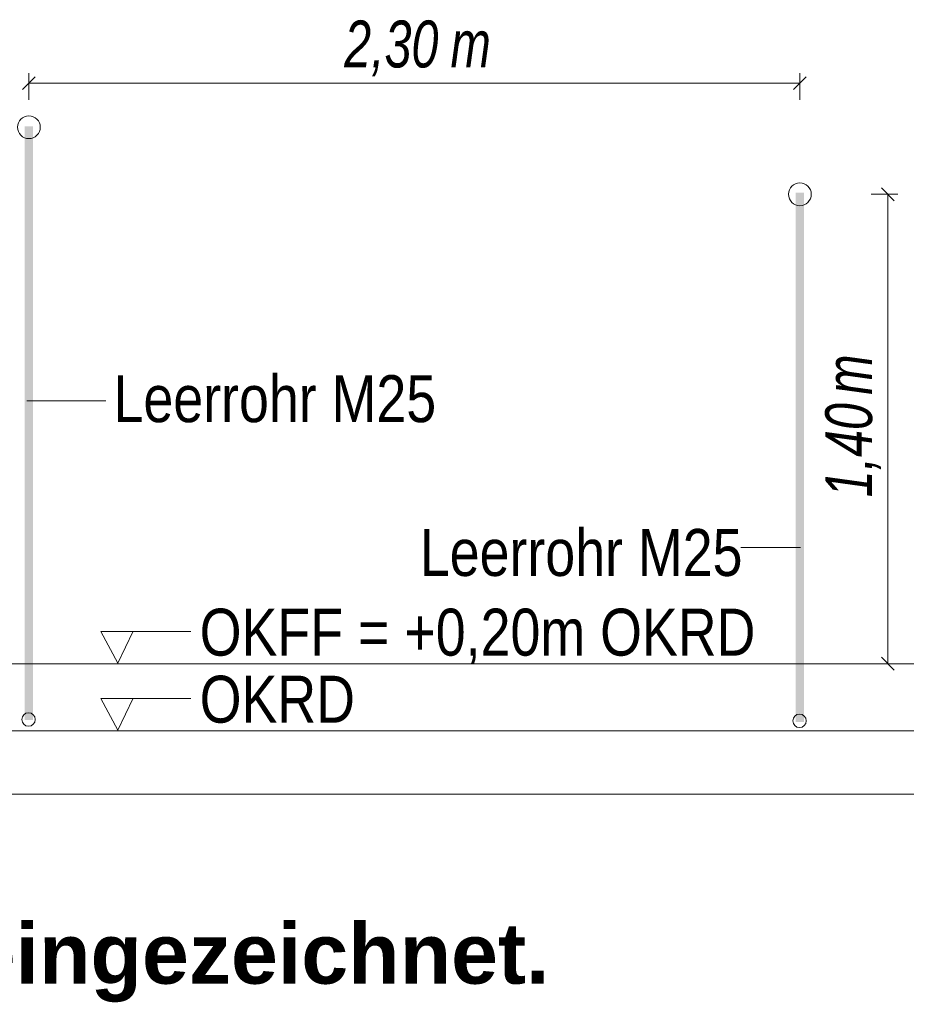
# Model space of a CAD drawing. Extents: x -420 to 300, y 62 to 1162.
# Tile 161 of 256: x 207 to 233, y 749 to 779. Entities that reach past the tile are written whole.
import ezdxf
from ezdxf.lldxf.tags import DXFTag

# ---------------------------------------------------------------- set-up
doc = ezdxf.new("R2010")
doc.units = 0
doc.layers.get('0').update_dxf_attribs({"lineweight": 35})
for name, color, linetype, lineweight, true_color in [('E_Aussparung Bemaßung-A06G9FCW8I', 5, 'Continuous', 9, 0x0000ff), ('E_Betonbaudose', 1, 'Continuous', 13, 0xff0000), ('E_Detail_Beschriftung', 7, 'Continuous', 13, 0x009900)]:
    doc.layers.add(name, color=color, linetype=linetype, lineweight=lineweight, true_color=true_color)
doc.layers.add('E_Detail_Linie_Text_Bem', color=7, linetype='Continuous', lineweight=13)
doc.styles.get("Standard").update_dxf_attribs({"font": 'ARIALN.TTF'})
tags = doc.linetypes.add('fein_strichliert-A06G9FCV8I', pattern=[4, 1, -2, 1]).pattern_tags.tags
tags[8:9] = [DXFTag(74, 4), DXFTag(75, 0), DXFTag(340, '0'), DXFTag(46, 0.0), DXFTag(50, 0.0), DXFTag(44, 0.0), DXFTag(45, 0.0)]
tags[6:7] = [DXFTag(74, 4), DXFTag(75, 0), DXFTag(340, '0'), DXFTag(46, 0.0), DXFTag(50, 0.0), DXFTag(44, 0.0), DXFTag(45, 0.0)]
tags[4:5] = [DXFTag(74, 4), DXFTag(75, 0), DXFTag(340, '0'), DXFTag(46, 0.0), DXFTag(50, 0.0), DXFTag(44, 0.0), DXFTag(45, 0.0)]

# ---------------------------------------------------------------- blocks, each defined once
blk = doc.blocks.new('Referenz-A06G9FD38I')
at = {"layer": 'E_Aussparung Bemaßung-A06G9FCW8I', "linetype": 'Continuous', "ltscale": 0.13}
for p, q in [((207.182, 777.046), (206.8, 776.665)), ((206.991, 777.155), (206.991, 776.355)), ((230.182, 777.046), (229.8, 776.665)), ((229.991, 777.155), (229.991, 776.355)), ((206.991, 776.855), (229.991, 776.855)), ((232.914, 773.54), (232.114, 773.54)), ((232.805, 773.349), (232.423, 773.731)), ((232.614, 773.54), (232.614, 759.54)), ((232.805, 759.349), (232.423, 759.731)), ((232.914, 759.54), (232.114, 759.54))]:
    blk.add_line(p, q, dxfattribs=at)
at = {"layer": 'E_Betonbaudose', "linetype": 'Continuous', "ltscale": 0.13}
for centre, radius in [((206.991, 775.54), 0.34), ((229.991, 773.54), 0.34), ((206.982, 757.876), 0.2), ((229.982, 757.836), 0.2)]:
    blk.add_circle(centre, radius, dxfattribs=at)
at = {"layer": 'E_Detail_Linie_Text_Bem', "color": 0, "linetype": 'Continuous', "ltscale": 0.13}
for p, q in [((206.931, 767.379), (209.287, 767.379)), ((228.226, 763.002), (230.011, 763.002)), ((209.649, 759.556), (209.139, 760.505)), ((209.139, 760.505), (211.823, 760.505)), ((210.106, 760.509), (209.649, 759.556)), ((209.649, 757.556), (209.139, 758.505)), ((209.139, 758.505), (211.823, 758.505)), ((210.106, 758.509), (209.649, 757.556))]:
    blk.add_line(p, q, dxfattribs=at)
at = {"layer": 'E_Detail_Linie_Text_Bem', "linetype": 'Continuous', "ltscale": 0.13}
for p, q in [((194.546, 759.54), (236.632, 759.54)), ((194.546, 757.54), (237.897, 757.54))]:
    blk.add_line(p, q, dxfattribs=at)
at = {"layer": 'E_Detail_Linie_Text_Bem', "linetype": 'fein_strichliert-A06G9FCV8I', "ltscale": 0.65}
blk.add_line((186.53, 755.65), (246.273, 755.65), dxfattribs=at)
at = {"layer": 'E_Detail_Linie_Text_Bem', "linetype": 'Continuous', "ltscale": 0.13}
for points in [[(207.116, 775.566), (207.116, 757.86), (206.866, 775.565), (206.866, 757.86)], [(230.116, 773.589), (230.116, 757.805), (229.866, 773.588), (229.866, 757.805)]]:
    blk.add_solid(points, dxfattribs=at)
at = {"layer": 'E_Aussparung Bemaßung-A06G9FCW8I', "linetype": 'Continuous', "ltscale": 0.13, "char_height": 1.4, "attachment_point": 1}
for s, insert in [('{\\W0.9;\\fArial Narrow|b0|i1;2,30 }', (216.398, 778.722)), ('{\\W0.9;\\fArial Narrow|b0|i1;m}', (219.569, 778.722))]:
    blk.add_mtext(s, dxfattribs=dict(at, insert=insert))
at = {"layer": 'E_Aussparung Bemaßung-A06G9FCW8I', "linetype": 'Continuous', "ltscale": 0.13, "char_height": 1.4, "attachment_point": 1, "rotation": 90}
for s, insert in [('{\\W0.9;\\fArial Narrow|b0|i1;m}', (230.747, 767.56)), ('{\\W0.9;\\fArial Narrow|b0|i1;1,40 }', (230.747, 764.503))]:
    blk.add_mtext(s, dxfattribs=dict(at, insert=insert))
at = {"layer": 'E_Detail_Beschriftung', "linetype": 'Continuous', "ltscale": 0.13, "char_height": 1.4, "attachment_point": 1}
for s, insert in [('{\\fArial Narrow;Leerrohr M25}', (209.516, 768.144)), ('{\\fArial Narrow;Leerrohr M25}', (218.653, 763.557)), ('{\\fArial Narrow;OKFF = +0,20m OKRD}', (212.086, 761.181)), ('{\\fArial Narrow;OKRD}', (212.086, 759.181))]:
    blk.add_mtext(s, dxfattribs=dict(at, insert=insert))
at = {"layer": 'E_Detail_Beschriftung', "color": 1, "linetype": 'Continuous', "lineweight": 35, "ltscale": 0.35, "true_color": 0xff0000, "insert": (205.196, 751.796), "char_height": 1.8, "attachment_point": 1}
blk.add_mtext('{\\fArial|b1|i0;eingezeichnet.}', dxfattribs=at)

msp = doc.modelspace()

# ---------------------------------------------------------------- block references
at = {"color": 8, "lineweight": 25, "ltscale": 0.25, "true_color": 0x808080}
msp.add_blockref('Referenz-A06G9FD38I', (0, 0), dxfattribs=at)

doc.saveas('drawing.dxf')
